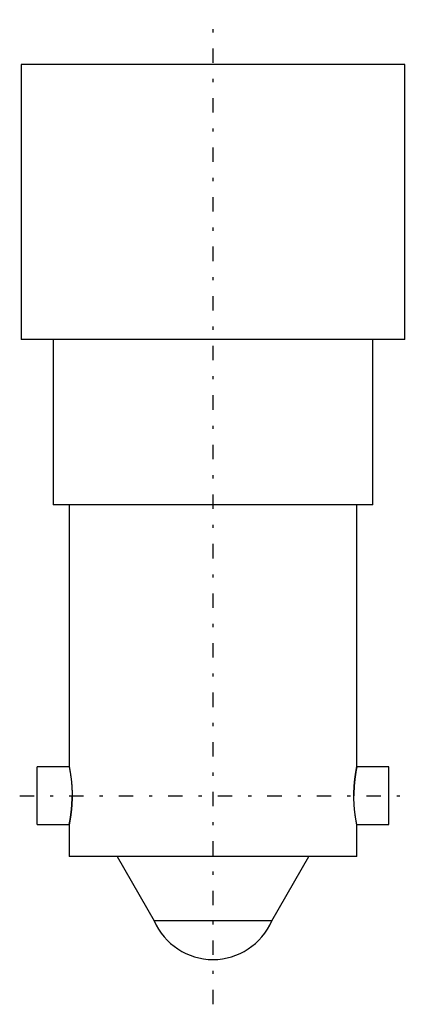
# Model space of a CAD drawing. Extents: x -6 to 6, y -29.4 to 1.4.
import ezdxf

# ---------------------------------------------------------------- set-up
doc = ezdxf.new("R2010")
doc.units = 0
doc.linetypes.add('CENTER', pattern=[1.5, 0.45, -0.5, 0.05, -0.5])
doc.linetypes.add('DASHED', pattern=[2, 1, -1])
for name, color, linetype in [('AM_0', 7, 'CONTINUOUS'), ('AM_3', 7, 'DASHED'), ('AM_7', 7, 'CENTER')]:
    doc.layers.add(name, color=color, linetype=linetype)

msp = doc.modelspace()

# ---------------------------------------------------------------- linework, layer by layer
at = {"layer": 'AM_0', "color": 7, "linetype": 'CONTINUOUS'}
for p, q in [((-6, 0), (-6, -8.6)), ((6, 0), (-6, 0)), ((6, -8.6), (6, 0)), ((6, -8.6), (-6, -8.6)), ((-5, -8.6), (-5, -13.775)), ((5, -13.775), (5, -8.6)), ((5, -13.775), (-5, -13.775)), ((-4.5, -13.775), (-4.5, -21.975)), ((4.5, -21.975), (4.5, -13.775)), ((-4.5, -21.975), (-5.5, -21.975)), ((-5.5, -23.775), (-5.5, -21.975)), ((5.5, -21.975), (4.5, -21.975)), ((5.5, -23.775), (5.5, -21.975)), ((-5.5, -23.775), (-4.5, -23.775)), ((-4.5, -23.775), (-4.5, -24.775)), ((4.5, -24.775), (4.5, -23.775)), ((4.5, -23.775), (5.5, -23.775)), ((4.5, -24.775), (-4.5, -24.775)), ((-3, -24.775), (-1.839, -26.785)), ((1.839, -26.785), (3, -24.775)), ((1.839, -26.785), (-1.839, -26.785))]:
    msp.add_line(p, q, dxfattribs=at)
for points in [[(-4.5, -21.975), (-4.5, -21.975), (-4.5, -21.976), (-4.5, -21.977), (-4.499, -21.978), (-4.499, -21.979), (-4.499, -21.982), (-4.498, -21.986), (-4.497, -21.991), (-4.496, -21.996), (-4.495, -22.002), (-4.494, -22.005), (-4.493, -22.009), (-4.492, -22.016), (-4.49, -22.025), (-4.489, -22.034), (-4.487, -22.044), (-4.485, -22.054), (-4.484, -22.06), (-4.483, -22.066), (-4.481, -22.078), (-4.478, -22.09), (-4.477, -22.097), (-4.476, -22.104), (-4.474, -22.117), (-4.471, -22.132), (-4.47, -22.139), (-4.469, -22.147), (-4.466, -22.163), (-4.464, -22.179), (-4.461, -22.195), (-4.459, -22.212), (-4.456, -22.23), (-4.455, -22.239), (-4.454, -22.248), (-4.451, -22.266), (-4.448, -22.285), (-4.446, -22.305), (-4.443, -22.325), (-4.441, -22.346), (-4.439, -22.356), (-4.438, -22.367), (-4.436, -22.389), (-4.433, -22.412), (-4.431, -22.434), (-4.429, -22.458), (-4.427, -22.482), (-4.426, -22.494), (-4.425, -22.506), (-4.423, -22.53), (-4.421, -22.555), (-4.419, -22.58), (-4.417, -22.605), (-4.416, -22.631), (-4.415, -22.644), (-4.414, -22.656), (-4.413, -22.682), (-4.412, -22.708), (-4.411, -22.734), (-4.411, -22.76), (-4.41, -22.786), (-4.41, -22.799), (-4.41, -22.811), (-4.409, -22.837), (-4.409, -22.862), (-4.409, -22.875), (-4.409, -22.888), (-4.409, -22.913), (-4.41, -22.939), (-4.41, -22.951), (-4.41, -22.964), (-4.411, -22.99), (-4.411, -23.016), (-4.412, -23.042), (-4.413, -23.068), (-4.414, -23.094), (-4.415, -23.106), (-4.416, -23.119), (-4.417, -23.145), (-4.419, -23.17), (-4.421, -23.195), (-4.423, -23.22), (-4.425, -23.244), (-4.426, -23.256), (-4.427, -23.268), (-4.429, -23.292), (-4.431, -23.316), (-4.433, -23.338), (-4.436, -23.361), (-4.438, -23.383), (-4.439, -23.394), (-4.441, -23.404), (-4.443, -23.425), (-4.446, -23.445), (-4.448, -23.465), (-4.451, -23.484), (-4.454, -23.502), (-4.455, -23.511), (-4.456, -23.52), (-4.459, -23.538), (-4.461, -23.555), (-4.464, -23.571), (-4.466, -23.587), (-4.469, -23.603), (-4.47, -23.611), (-4.471, -23.618), (-4.474, -23.633), (-4.476, -23.646), (-4.477, -23.653), (-4.478, -23.66), (-4.481, -23.672), (-4.483, -23.684), (-4.484, -23.69), (-4.485, -23.696), (-4.487, -23.706), (-4.489, -23.716), (-4.49, -23.725), (-4.492, -23.734), (-4.493, -23.741), (-4.494, -23.745), (-4.495, -23.748), (-4.496, -23.754), (-4.497, -23.759), (-4.498, -23.764), (-4.499, -23.768), (-4.499, -23.771), (-4.499, -23.772), (-4.5, -23.773), (-4.5, -23.774), (-4.5, -23.775), (-4.5, -23.775)], [(4.5, -23.775), (4.5, -23.775), (4.5, -23.774), (4.5, -23.773), (4.499, -23.772), (4.499, -23.771), (4.499, -23.768), (4.498, -23.764), (4.497, -23.759), (4.496, -23.754), (4.495, -23.748), (4.494, -23.745), (4.493, -23.741), (4.492, -23.734), (4.49, -23.725), (4.489, -23.716), (4.487, -23.706), (4.485, -23.696), (4.484, -23.69), (4.483, -23.684), (4.481, -23.672), (4.478, -23.66), (4.477, -23.653), (4.476, -23.646), (4.474, -23.633), (4.471, -23.618), (4.47, -23.611), (4.469, -23.603), (4.466, -23.587), (4.464, -23.571), (4.461, -23.555), (4.459, -23.538), (4.456, -23.52), (4.455, -23.511), (4.454, -23.502), (4.451, -23.484), (4.448, -23.465), (4.446, -23.445), (4.443, -23.425), (4.441, -23.404), (4.439, -23.394), (4.438, -23.383), (4.436, -23.361), (4.433, -23.338), (4.431, -23.316), (4.429, -23.292), (4.427, -23.268), (4.426, -23.256), (4.425, -23.244), (4.423, -23.22), (4.421, -23.195), (4.419, -23.17), (4.417, -23.145), (4.416, -23.119), (4.415, -23.106), (4.414, -23.094), (4.413, -23.068), (4.412, -23.042), (4.411, -23.016), (4.411, -22.99), (4.41, -22.964), (4.41, -22.951), (4.41, -22.939), (4.409, -22.913), (4.409, -22.888), (4.409, -22.875), (4.409, -22.862), (4.409, -22.837), (4.41, -22.811), (4.41, -22.799), (4.41, -22.786), (4.411, -22.76), (4.411, -22.734), (4.412, -22.708), (4.413, -22.682), (4.414, -22.656), (4.415, -22.644), (4.416, -22.631), (4.417, -22.605), (4.419, -22.58), (4.421, -22.555), (4.423, -22.53), (4.425, -22.506), (4.426, -22.494), (4.427, -22.482), (4.429, -22.458), (4.431, -22.434), (4.433, -22.412), (4.436, -22.389), (4.438, -22.367), (4.439, -22.356), (4.441, -22.346), (4.443, -22.325), (4.446, -22.305), (4.448, -22.285), (4.451, -22.266), (4.454, -22.248), (4.455, -22.239), (4.456, -22.23), (4.459, -22.212), (4.461, -22.195), (4.464, -22.179), (4.466, -22.163), (4.469, -22.147), (4.47, -22.139), (4.471, -22.132), (4.474, -22.117), (4.476, -22.104), (4.477, -22.097), (4.478, -22.09), (4.481, -22.078), (4.483, -22.066), (4.484, -22.06), (4.485, -22.054), (4.487, -22.044), (4.489, -22.034), (4.49, -22.025), (4.492, -22.016), (4.493, -22.009), (4.494, -22.005), (4.495, -22.002), (4.496, -21.996), (4.497, -21.991), (4.498, -21.986), (4.499, -21.982), (4.499, -21.979), (4.499, -21.978), (4.5, -21.977), (4.5, -21.976), (4.5, -21.975), (4.5, -21.975)]]:
    msp.add_lwpolyline(points, dxfattribs=at)
msp.add_arc((0, -26), 2, 203.1147, 336.8853, dxfattribs=at)
at = {"layer": 'AM_3', "color": 6, "linetype": 'DASHED'}
for points in [[(4.5, -21.975), (4.5, -21.975), (4.5, -21.975), (4.5, -21.976), (4.5, -21.976), (4.5, -21.976), (4.5, -21.977), (4.499, -21.978), (4.499, -21.979), (4.499, -21.98), (4.499, -21.982), (4.499, -21.982), (4.498, -21.983), (4.498, -21.985), (4.498, -21.987), (4.497, -21.989), (4.497, -21.992), (4.496, -21.995), (4.496, -21.996), (4.496, -21.997), (4.495, -22), (4.494, -22.004), (4.494, -22.005), (4.494, -22.007), (4.493, -22.011), (4.492, -22.014), (4.492, -22.016), (4.492, -22.018), (4.491, -22.023), (4.49, -22.027), (4.489, -22.031), (4.488, -22.036), (4.487, -22.041), (4.487, -22.044), (4.486, -22.046), (4.485, -22.052), (4.484, -22.057), (4.483, -22.063), (4.482, -22.068), (4.481, -22.074), (4.481, -22.078), (4.48, -22.081), (4.479, -22.087), (4.478, -22.093), (4.477, -22.1), (4.475, -22.107), (4.474, -22.114), (4.474, -22.117), (4.473, -22.121), (4.472, -22.128), (4.471, -22.136), (4.469, -22.143), (4.468, -22.151), (4.467, -22.159), (4.466, -22.163), (4.466, -22.167), (4.464, -22.175), (4.463, -22.183), (4.462, -22.191), (4.461, -22.2), (4.459, -22.208), (4.459, -22.212), (4.458, -22.217), (4.457, -22.225), (4.455, -22.234), (4.455, -22.239), (4.454, -22.243), (4.453, -22.252), (4.452, -22.261), (4.451, -22.266), (4.45, -22.271), (4.449, -22.28), (4.448, -22.29), (4.446, -22.3), (4.445, -22.31), (4.444, -22.32), (4.443, -22.325), (4.443, -22.33), (4.441, -22.34), (4.44, -22.351), (4.439, -22.362), (4.438, -22.373), (4.436, -22.384), (4.436, -22.389), (4.435, -22.395), (4.434, -22.406), (4.433, -22.417), (4.432, -22.429), (4.43, -22.44), (4.429, -22.452), (4.429, -22.458), (4.428, -22.464), (4.427, -22.476), (4.426, -22.488), (4.425, -22.5), (4.424, -22.512), (4.423, -22.524), (4.423, -22.53), (4.422, -22.536), (4.421, -22.549), (4.42, -22.561), (4.419, -22.574), (4.419, -22.586), (4.418, -22.599), (4.417, -22.605), (4.417, -22.612), (4.416, -22.624), (4.415, -22.637), (4.415, -22.644), (4.415, -22.65), (4.414, -22.663), (4.414, -22.676), (4.413, -22.682), (4.413, -22.689), (4.412, -22.702), (4.412, -22.715), (4.412, -22.727), (4.411, -22.74), (4.411, -22.753), (4.411, -22.76), (4.41, -22.766), (4.41, -22.779), (4.41, -22.792), (4.41, -22.805), (4.409, -22.818), (4.409, -22.831), (4.409, -22.837), (4.409, -22.843), (4.409, -22.856), (4.409, -22.869), (4.409, -22.875)], [(-4.5, -23.775), (-4.5, -23.775), (-4.5, -23.775), (-4.5, -23.774), (-4.5, -23.774), (-4.5, -23.774), (-4.5, -23.773), (-4.499, -23.772), (-4.499, -23.771), (-4.499, -23.77), (-4.499, -23.768), (-4.499, -23.768), (-4.498, -23.767), (-4.498, -23.765), (-4.498, -23.763), (-4.497, -23.761), (-4.497, -23.758), (-4.496, -23.755), (-4.496, -23.754), (-4.496, -23.753), (-4.495, -23.75), (-4.494, -23.746), (-4.494, -23.745), (-4.494, -23.743), (-4.493, -23.739), (-4.492, -23.736), (-4.492, -23.734), (-4.492, -23.732), (-4.491, -23.727), (-4.49, -23.723), (-4.489, -23.719), (-4.488, -23.714), (-4.487, -23.709), (-4.487, -23.706), (-4.486, -23.704), (-4.485, -23.698), (-4.484, -23.693), (-4.483, -23.687), (-4.482, -23.682), (-4.481, -23.676), (-4.481, -23.672), (-4.48, -23.669), (-4.479, -23.663), (-4.478, -23.657), (-4.477, -23.65), (-4.475, -23.643), (-4.474, -23.636), (-4.474, -23.633), (-4.473, -23.629), (-4.472, -23.622), (-4.471, -23.614), (-4.469, -23.607), (-4.468, -23.599), (-4.467, -23.591), (-4.466, -23.587), (-4.466, -23.583), (-4.464, -23.575), (-4.463, -23.567), (-4.462, -23.559), (-4.461, -23.55), (-4.459, -23.542), (-4.459, -23.538), (-4.458, -23.533), (-4.457, -23.525), (-4.455, -23.516), (-4.455, -23.511), (-4.454, -23.507), (-4.453, -23.498), (-4.452, -23.489), (-4.451, -23.484), (-4.45, -23.479), (-4.449, -23.47), (-4.448, -23.46), (-4.446, -23.45), (-4.445, -23.44), (-4.444, -23.43), (-4.443, -23.425), (-4.443, -23.42), (-4.441, -23.41), (-4.44, -23.399), (-4.439, -23.388), (-4.438, -23.377), (-4.436, -23.366), (-4.436, -23.361), (-4.435, -23.355), (-4.434, -23.344), (-4.433, -23.333), (-4.432, -23.321), (-4.43, -23.31), (-4.429, -23.298), (-4.429, -23.292), (-4.428, -23.286), (-4.427, -23.274), (-4.426, -23.262), (-4.425, -23.25), (-4.424, -23.238), (-4.423, -23.226), (-4.423, -23.22), (-4.422, -23.214), (-4.421, -23.201), (-4.42, -23.189), (-4.419, -23.176), (-4.419, -23.164), (-4.418, -23.151), (-4.417, -23.145), (-4.417, -23.138), (-4.416, -23.126), (-4.415, -23.113), (-4.415, -23.106), (-4.415, -23.1), (-4.414, -23.087), (-4.414, -23.074), (-4.413, -23.068), (-4.413, -23.061), (-4.412, -23.048), (-4.412, -23.035), (-4.412, -23.023), (-4.411, -23.01), (-4.411, -22.997), (-4.411, -22.99), (-4.41, -22.984), (-4.41, -22.971), (-4.41, -22.958), (-4.41, -22.945), (-4.409, -22.932), (-4.409, -22.919), (-4.409, -22.913), (-4.409, -22.907), (-4.409, -22.894), (-4.409, -22.881), (-4.409, -22.875)]]:
    msp.add_lwpolyline(points, dxfattribs=at)
at = {"layer": 'AM_7', "color": 4, "linetype": 'CENTER'}
for p, q in [((0, -29.4), (0, 1.4)), ((-6.05, -22.875), (6.05, -22.875))]:
    msp.add_line(p, q, dxfattribs=at)

doc.saveas('drawing.dxf')
